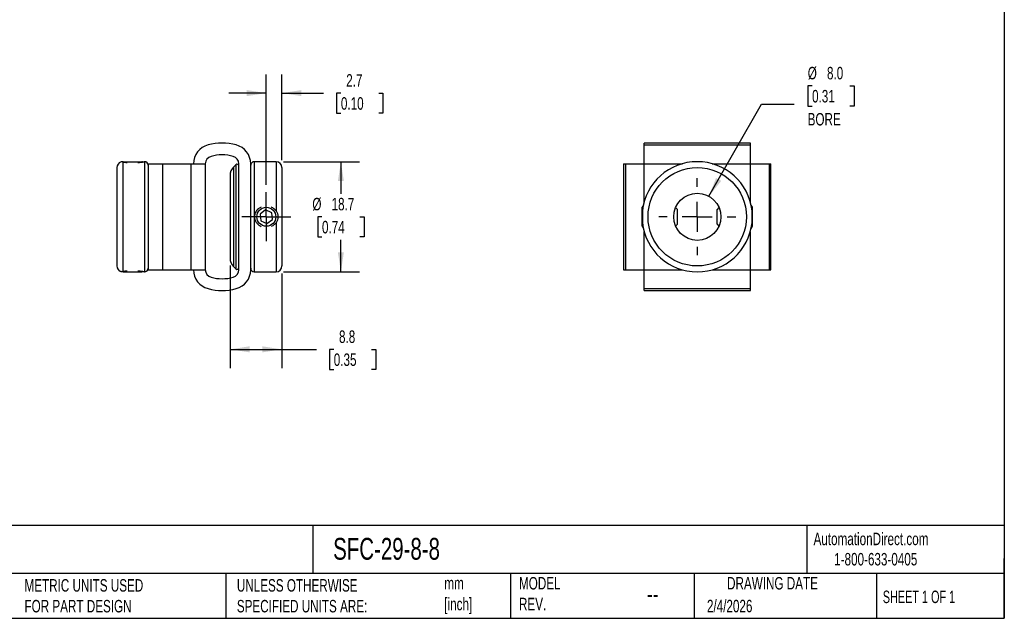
# Model space of a CAD drawing. Header units: millimetres. Extents: x 6 to 273, y 6 to 210.
# Tile 2 of 3: x 106 to 273, y 6 to 108. Entities that reach past the tile are written whole.
import ezdxf

# ---------------------------------------------------------------- set-up
doc = ezdxf.new("R2010")
doc.units = ezdxf.units.MM
doc.linetypes.add('SLD-Center', pattern=[19.05, 15.24, -1.27, 1.27, -1.27])
doc.linetypes.add('SLD-Solid', pattern=[0])
doc.layers.add('CENTER', color=40, linetype='SLD-Center')
doc.layers.add('DIMENSIONS', color=140, linetype='SLD-Solid', lineweight=25)
doc.layers.add('TEXT', color=140, linetype='SLD-Solid', lineweight=25)
doc.styles.add('SLDTEXTSTYLE0', font='TXT', dxfattribs={"width": 0.7})
doc.styles.add('SLDTEXTSTYLE1', font='TXT', dxfattribs={"width": 0.65})
doc.dimstyles.new('SLDDIMSTYLE0', dxfattribs={"dimtxt": 2.158008, "dimasz": 3.302, "dimexe": 0, "dimexo": 0.0625, "dimgap": 0.539502, "dimtad": 0, "dimtih": 1, "dimtoh": 1, "dimdec": 1, "dimrnd": 1e-09, "dimzin": 12, "dimdsep": 46, "dimtxsty": 'SLDTEXTSTYLE0', "dimsah": 1, "dimcen": 0.09, "dimadec": 0, "dimazin": 3, "dimtfac": 1, "dimtdec": 1, "dimtofl": 0, "dimtmove": 0, "dimatfit": 3, "dimfxl": 0, "dimfrac": 2, "dimtolj": 1, "dimtzin": 12, "dimarcsym": 0})
doc.dimstyles.new('SLDDIMSTYLE1', dxfattribs={"dimtxt": 2.158008, "dimasz": 3.302, "dimexe": 0, "dimexo": 0.0625, "dimgap": 0.539502, "dimtad": 0, "dimtih": 1, "dimtoh": 1, "dimdec": 1, "dimrnd": 1e-09, "dimzin": 12, "dimdsep": 46, "dimtxsty": 'SLDTEXTSTYLE0', "dimsah": 1, "dimcen": 0.09, "dimadec": 0, "dimazin": 3, "dimtfac": 1, "dimtdec": 1, "dimtmove": 0, "dimatfit": 0, "dimfxl": 0, "dimfrac": 2, "dimtolj": 1, "dimtzin": 12, "dimarcsym": 0})
doc.dimstyles.new('SLDDIMSTYLE2', dxfattribs={"dimtxt": 2.158008, "dimasz": 3.302, "dimexe": 0, "dimexo": 0.0625, "dimgap": 0.539502, "dimtad": 0, "dimtih": 1, "dimtoh": 1, "dimdec": 1, "dimrnd": 1e-09, "dimzin": 4, "dimdsep": 46, "dimtxsty": 'SLDTEXTSTYLE0', "dimsah": 1, "dimcen": 0, "dimadec": 0, "dimazin": 1, "dimtfac": 1, "dimtdec": 1, "dimtofl": 0, "dimtmove": 0, "dimatfit": 3, "dimfxl": 0, "dimfrac": 2, "dimtolj": 1, "dimtzin": 12, "dimarcsym": 0})

# ---------------------------------------------------------------- blocks, each defined once
blk = doc.blocks.new('_D')
at = {"layer": 'DIMENSIONS'}
for p, q in [((150.79, 83.85), (163.69, 83.85)), ((160.52, 83.85), (160.52, 78.41)), ((157.31, 74.5), (156.58, 74.5)), ((156.58, 74.5), (156.58, 71.07)), ((163.72, 74.5), (164.45, 74.5)), ((164.45, 74.5), (164.45, 71.07)), ((156.58, 71.07), (157.31, 71.07)), ((160.52, 65.15), (160.52, 70.58)), ((164.45, 71.07), (163.72, 71.07)), ((150.79, 65.15), (163.69, 65.15))]:
    blk.add_line(p, q, dxfattribs=at)
for points in [[(160.52, 83.85), (160.01, 80.55), (161.02, 80.55)], [(160.52, 65.15), (161.02, 68.45), (160.01, 68.45)]]:
    blk.add_solid(points, dxfattribs=at)
at = {"layer": 'DIMENSIONS', "char_height": 2.117, "attachment_point": 1, "style": 'SLDTEXTSTYLE0'}
for s, insert in [('%%c', (155.68, 77.71)), ('18.7', (158.94, 77.71)), ('0.74', (157.31, 73.8))]:
    blk.add_mtext(s, dxfattribs=dict(at, insert=insert))
blk = doc.blocks.new('_D_1')
at = {"layer": 'DIMENSIONS'}
for p, q in [((147.87, 79.92), (147.87, 98.66)), ((150.52, 84.12), (150.52, 98.66)), ((147.87, 95.49), (141.52, 95.49)), ((150.52, 95.49), (157.59, 95.49)), ((160.52, 95.49), (159.79, 95.49)), ((159.79, 95.49), (159.79, 92.06)), ((166.93, 95.49), (167.66, 95.49)), ((167.66, 95.49), (167.66, 92.06)), ((159.79, 92.06), (160.52, 92.06)), ((167.66, 92.06), (166.93, 92.06))]:
    blk.add_line(p, q, dxfattribs=at)
for points in [[(147.87, 95.49), (144.56, 96), (144.56, 94.98)], [(150.52, 95.49), (153.82, 94.98), (153.82, 96)]]:
    blk.add_solid(points, dxfattribs=at)
at = {"layer": 'DIMENSIONS', "char_height": 2.117, "attachment_point": 1, "style": 'SLDTEXTSTYLE0'}
for s, insert in [('2.7', (161.42, 98.7)), ('0.10', (160.52, 94.79))]:
    blk.add_mtext(s, dxfattribs=dict(at, insert=insert))
blk = doc.blocks.new('_D_2')
at = {"layer": 'DIMENSIONS'}
for p, q in [((141.72, 66.21), (141.72, 48.82)), ((150.52, 64.88), (150.52, 48.82)), ((141.72, 52), (150.52, 52)), ((150.52, 52), (156.38, 52)), ((159.31, 52), (158.58, 52)), ((158.58, 52), (158.58, 48.57)), ((165.72, 52), (166.44, 52)), ((166.44, 52), (166.44, 48.57)), ((158.58, 48.57), (159.31, 48.57)), ((166.44, 48.57), (165.72, 48.57))]:
    blk.add_line(p, q, dxfattribs=at)
for points in [[(141.72, 52), (145.02, 51.49), (145.02, 52.51)], [(150.52, 52), (147.21, 52.51), (147.21, 51.49)]]:
    blk.add_solid(points, dxfattribs=at)
at = {"layer": 'DIMENSIONS', "char_height": 2.117, "attachment_point": 1, "style": 'SLDTEXTSTYLE0'}
for s, insert in [('8.8', (160.2, 55.21)), ('0.35', (159.31, 51.3))]:
    blk.add_mtext(s, dxfattribs=dict(at, insert=insert))
blk = doc.blocks.new('SW_CENTERMARKSYMBOL_0')
at = {"layer": 'CENTER', "color": 0}
for p, q in [((0, 2.54), (0, 4.15)), ((0, 0), (0, 2.54)), ((-2.54, 0), (-4.15, 0)), ((0, 0), (-2.54, 0)), ((0, 0), (0, -2.54)), ((0, 0), (2.54, 0)), ((2.54, 0), (4.15, 0)), ((0, -2.54), (0, -4.15))]:
    blk.add_line(p, q, dxfattribs=at)
blk = doc.blocks.new('_D_3')
at = {"layer": 'DIMENSIONS'}
for p, q in [((240.44, 96.72), (239.72, 96.72)), ((239.72, 96.72), (239.72, 93.3)), ((246.85, 96.72), (247.58, 96.72)), ((247.58, 96.72), (247.58, 93.3)), ((222.95, 77.97), (231.85, 93.59)), ((231.85, 93.59), (237.4, 93.59)), ((239.72, 93.3), (240.44, 93.3)), ((247.58, 93.3), (246.85, 93.3))]:
    blk.add_line(p, q, dxfattribs=at)
blk.add_solid([(222.95, 77.97), (225.03, 80.59), (224.15, 81.09)], dxfattribs=at)
at = {"layer": 'DIMENSIONS', "char_height": 2.117, "attachment_point": 1, "style": 'SLDTEXTSTYLE0'}
for s, insert in [('%%c', (239.71, 99.94)), ('8.0', (242.97, 99.94)), ('0.31', (240.44, 96.02)), ('BORE', (239.69, 92.11))]:
    blk.add_mtext(s, dxfattribs=dict(at, insert=insert))
blk = doc.blocks.new('SW_CENTERMARKSYMBOL_1')
at = {"layer": 'CENTER', "color": 0}
for p, q in [((0, 5.08), (0, 6.54)), ((0, 0), (0, 2.54)), ((-5.08, 0), (-6.54, 0)), ((0, 0), (-2.54, 0)), ((0, 0), (0, -2.54)), ((0, 0), (2.54, 0)), ((5.08, 0), (6.54, 0)), ((0, -5.08), (0, -6.54))]:
    blk.add_line(p, q, dxfattribs=at)

msp = doc.modelspace()

# ---------------------------------------------------------------- linework, layer by layer
for p, q in [((229.97, 87), (211.97, 87)), ((211.97, 86.69), (211.97, 87)), ((229.97, 86.69), (229.97, 87)), ((211.97, 83.5), (211.97, 86.69)), ((211.97, 86.69), (229.97, 86.69)), ((229.97, 83.5), (229.97, 86.69)), ((123.56, 83.85), (123.47, 83.8)), ((123.52, 83.79), (123.52, 65.2)), ((123.56, 83.85), (123.86, 83.85)), ((123.86, 83.85), (126.78, 83.85)), ((126.86, 83.8), (126.78, 83.85)), ((127.22, 83.85), (127.16, 83.85)), ((127.22, 83.85), (127.22, 65.15)), ((149.52, 83.85), (145.82, 83.85)), ((145.82, 83.85), (145.82, 65.15)), ((149.52, 83.85), (149.52, 75.52)), ((122.52, 82.85), (122.52, 66.15)), ((127.82, 83.5), (127.82, 65.5)), ((127.82, 83.5), (130.28, 83.5)), ((130.28, 83.5), (130.28, 65.5)), ((130.28, 83.5), (135.05, 83.5)), ((135.05, 83.5), (135.05, 65.5)), ((135.05, 83.5), (137.52, 83.5)), ((137.52, 83.5), (137.52, 65.5)), ((142.7, 83.34), (142.3, 82.93)), ((142.3, 82.93), (142.3, 66.06)), ((142.7, 83.34), (142.7, 65.66)), ((143.22, 65.5), (143.22, 83.5)), ((145.22, 65.5), (145.22, 83.5)), ((150.52, 82.85), (150.52, 66.15)), ((208.47, 83.5), (208.47, 65.5)), ((208.47, 83.5), (208.78, 83.5)), ((208.78, 83.5), (208.78, 65.5)), ((208.78, 83.5), (211.97, 83.5)), ((211.97, 77.03), (211.97, 83.5)), ((211.97, 83.5), (218.44, 83.5)), ((223.51, 83.5), (229.97, 83.5)), ((229.97, 77.03), (229.97, 83.5)), ((229.97, 83.5), (233.16, 83.5)), ((233.16, 83.5), (233.16, 65.5)), ((233.16, 83.5), (233.47, 83.5)), ((233.47, 65.5), (233.47, 83.5)), ((141.72, 81.52), (141.72, 67.48)), ((147.75, 75.65), (146.81, 74.97)), ((148.8, 75.17), (147.75, 75.65)), ((148.92, 74.02), (148.8, 75.17)), ((211.83, 76.47), (211.62, 76.11)), ((211.62, 72.89), (211.62, 76.11)), ((217.62, 75.75), (217.3, 76.07)), ((217.62, 73.25), (217.62, 75.75)), ((224.65, 76.07), (224.32, 75.75)), ((224.32, 73.25), (224.32, 75.75)), ((230.32, 76.11), (230.11, 76.47)), ((230.32, 72.89), (230.32, 76.11)), ((146.81, 74.97), (146.93, 73.82)), ((146.93, 73.82), (147.98, 73.35)), ((147.98, 73.35), (148.92, 74.02)), ((149.52, 73.47), (149.52, 65.15)), ((211.62, 72.89), (211.83, 72.52)), ((211.97, 65.5), (211.97, 71.96)), ((217.3, 72.92), (217.62, 73.25)), ((224.32, 73.25), (224.65, 72.92)), ((229.97, 65.5), (229.97, 71.96)), ((230.11, 72.52), (230.32, 72.89)), ((123.46, 65.2), (123.56, 65.15)), ((123.56, 65.15), (123.86, 65.15)), ((123.86, 65.15), (126.78, 65.15)), ((126.78, 65.15), (126.86, 65.2)), ((127.16, 65.15), (127.22, 65.15)), ((127.82, 65.5), (130.28, 65.5)), ((130.28, 65.5), (135.05, 65.5)), ((135.05, 65.5), (137.52, 65.5)), ((142.3, 66.06), (142.7, 65.66)), ((145.82, 65.15), (149.52, 65.15)), ((208.47, 65.5), (208.78, 65.5)), ((208.78, 65.5), (211.97, 65.5)), ((211.97, 62.31), (211.97, 65.5)), ((211.97, 65.5), (218.44, 65.5)), ((223.51, 65.5), (229.97, 65.5)), ((229.97, 62.31), (229.97, 65.5)), ((229.97, 65.5), (233.16, 65.5)), ((233.16, 65.5), (233.47, 65.5)), ((211.97, 62.31), (229.97, 62.31)), ((211.97, 62), (211.97, 62.31)), ((211.97, 62), (229.97, 62)), ((229.97, 62), (229.97, 62.31))]:
    msp.add_line(p, q)
for centre, radius in [((220.97, 74.5), 8.35), ((220.97, 74.5), 4), ((147.87, 74.5), 1.61)]:
    msp.add_circle(centre, radius)
for centre, radius, start, end in [((140.37, 77.59), 9.41, 75.2951, 104.7049), ((138.82, 83.5), 3.3, 104.7049, 180), ((141.92, 83.5), 3.3, 0, 75.2951), ((123.52, 82.85), 1, 107.3334, 180), ((127.22, 83.25), 0.6, 0, 90), ((138.82, 83.5), 1.3, 104.7047, 180), ((140.37, 77.59), 7.41, 75.2953, 104.7047), ((141.92, 83.5), 1.3, 0, 75.2953), ((145.82, 83.25), 0.6, 90, 180), ((149.52, 82.85), 1, 0, 90), ((220.97, 74.5), 9.35, 6.3053, 173.6947), ((143.72, 81.52), 2, 135, 180), ((142.92, 83.12), 0.3, 0, 135), ((220.97, 74.5), 9.35, 186.3053, 353.6947), ((143.72, 67.48), 2, 180, 225), ((123.52, 66.15), 1, 180, 252.6633), ((127.22, 65.75), 0.6, 270, 0), ((138.82, 65.5), 3.3, 180, 255.2951), ((138.82, 65.5), 1.3, 180, 255.2953), ((141.92, 65.5), 1.3, 284.7047, 0), ((142.92, 65.87), 0.3, 225, 0), ((141.92, 65.5), 3.3, 284.7049, 0), ((145.82, 65.75), 0.6, 180, 270), ((149.52, 66.15), 1, 270, 0), ((140.37, 71.4), 7.41, 255.2953, 284.7047), ((140.37, 71.4), 9.41, 255.2951, 284.7049)]:
    msp.add_arc(centre, radius, start, end)
for points, knots in [([(123.52, 83.79), (123.47, 83.8), (123.37, 83.81), (123.28, 83.81), (123.22, 83.8), (123.22, 83.8), (123.22, 83.8)], [0, 0, 0, 0, 0.231296, 0.471314, 0.772365, 1, 1, 1, 1]), ([(123.52, 83.79), (123.58, 83.78), (123.7, 83.76), (123.93, 83.74), (124.12, 83.72), (124.25, 83.71), (124.27, 83.71)], [0, 0, 0, 0, 0.291892, 0.590539, 0.917672, 1, 1, 1, 1]), ([(126.06, 83.71), (126.11, 83.71), (126.27, 83.72), (126.51, 83.75), (126.76, 83.78), (126.95, 83.81), (127.09, 83.83), (127.16, 83.85), (127.16, 83.85), (127.16, 83.85)], [0, 0, 0, 0, 0.082114, 0.257319, 0.420908, 0.590141, 0.739487, 0.89415, 1, 1, 1, 1]), ([(146.97, 76.12), (146.92, 76.1), (146.76, 76.02), (146.52, 75.85), (146.27, 75.61), (146.07, 75.33), (145.94, 75.03), (145.87, 74.73), (145.86, 74.43), (145.89, 74.15), (145.97, 73.89), (146.1, 73.63), (146.26, 73.4), (146.46, 73.19), (146.7, 73.01), (146.88, 72.92), (146.97, 72.87)], [0, 0, 0, 0, 0.042382, 0.128631, 0.211843, 0.295001, 0.371001, 0.446966, 0.515414, 0.583865, 0.649692, 0.71554, 0.784381, 0.853246, 0.928505, 1, 1, 1, 1]), ([(149.52, 75.52), (149.45, 75.6), (149.33, 75.75), (149.1, 75.94), (148.91, 76.06), (148.78, 76.11), (148.76, 76.12)], [0, 0, 0, 0, 0.295226, 0.590546, 0.92177, 1, 1, 1, 1]), ([(149.52, 75.52), (149.63, 75.38), (149.7, 75.21), (149.8, 74.86), (149.82, 74.68), (149.82, 74.32), (149.8, 74.14), (149.7, 73.79), (149.63, 73.62), (149.52, 73.47)], [0, 0, 0, 0, 0.25, 0.25, 0.5, 0.5, 0.75, 0.75, 1, 1, 1, 1]), ([(211.68, 75.52), (211.66, 75.38), (211.66, 75.21), (211.67, 74.86), (211.67, 74.68), (211.67, 74.32), (211.67, 74.14), (211.66, 73.79), (211.66, 73.62), (211.68, 73.47)], [0, 0, 0, 0, 0.25, 0.25, 0.5, 0.5, 0.75, 0.75, 1, 1, 1, 1]), ([(230.27, 73.47), (230.28, 73.62), (230.28, 73.78), (230.28, 74.14), (230.28, 74.31), (230.28, 74.68), (230.28, 74.86), (230.28, 75.21), (230.28, 75.38), (230.27, 75.52)], [0, 0, 0, 0, 0.25, 0.25, 0.5, 0.5, 0.75, 0.75, 1, 1, 1, 1]), ([(148.76, 72.87), (148.84, 72.92), (149.03, 73.01), (149.29, 73.21), (149.44, 73.38), (149.52, 73.47)], [0, 0, 0, 0, 0.293774, 0.646978, 1, 1, 1, 1]), ([(123.22, 65.19), (123.22, 65.19), (123.21, 65.19), (123.25, 65.19), (123.34, 65.19), (123.46, 65.2), (123.52, 65.2)], [0, 0, 0, 0, 0.081916, 0.389199, 0.706072, 1, 1, 1, 1]), ([(124.27, 65.29), (124.19, 65.28), (124, 65.27), (123.74, 65.24), (123.59, 65.21), (123.52, 65.2)], [0, 0, 0, 0, 0.293761, 0.641361, 1, 1, 1, 1]), ([(127.16, 65.15), (127.16, 65.15), (127.17, 65.15), (127.13, 65.15), (127.06, 65.17), (126.93, 65.19), (126.77, 65.21), (126.57, 65.24), (126.33, 65.27), (126.15, 65.28), (126.06, 65.29)], [0, 0, 0, 0, 0.028952, 0.167939, 0.29785, 0.431226, 0.567236, 0.706568, 0.855237, 1, 1, 1, 1])]:
    msp.add_open_spline(points, degree=3, knots=knots)
at = {"layer": 'TEXT'}
for p, q in [((273.05, 209.55), (273.05, 6.35)), ((273.05, 22.13), (6.35, 22.13)), ((155.76, 22.13), (155.76, 13.97)), ((239.58, 22.13), (239.58, 13.97)), ((273.05, 6.35), (273.05, 16.51)), ((273.05, 13.97), (6.35, 13.97)), ((141, 13.97), (141, 6.35)), ((189.3, 13.97), (189.3, 6.35)), ((220.47, 13.97), (220.47, 6.35)), ((251.35, 13.97), (251.35, 6.35)), ((6.35, 6.35), (273.05, 6.35))]:
    msp.add_line(p, q, dxfattribs=at)

# ---------------------------------------------------------------- block references
at = {"layer": 'CENTER'}
for name, p in [('SW_CENTERMARKSYMBOL_1', (220.97, 74.5)), ('SW_CENTERMARKSYMBOL_0', (147.87, 74.5))]:
    msp.add_blockref(name, p, dxfattribs=at)

# ---------------------------------------------------------------- texts
at = {"layer": 'TEXT'}
for s, insert, char_height, attachment_point, style in [('SFC-29-8-8', (159.21, 20), 3.704, 1, 'SLDTEXTSTYLE0'), ('AutomationDirect.com', (240.69, 20.88), 2.1167, 1, 'SLDTEXTSTYLE0'), ('1-800-633-0405', (244.19, 17.44), 2.1167, 1, 'SLDTEXTSTYLE0'), ('MODEL ^JREV.', (190.73, 13.36), 2.1167, 1, 'SLDTEXTSTYLE0'), ('DRAWING DATE', (233.73, 13.36), 2.1167, 2, 'SLDTEXTSTYLE0'), ('METRIC UNITS USED ^JFOR PART DESIGN', (106.85, 13), 2.1167, 1, 'SLDTEXTSTYLE0'), ('UNLESS OTHERWISE ^JSPECIFIED UNITS ARE:', (142.87, 13), 2.1167, 1, 'SLDTEXTSTYLE0'), ('mm^J[inch]', (178.06, 13.36), 2.117, 1, 'SLDTEXTSTYLE0'), ('--', (212.43, 12.08), 3.175, 1, 'SLDTEXTSTYLE0'), ('SHEET 1 OF 1', (252.44, 11.05), 2.1167, 1, 'SLDTEXTSTYLE1'), ('2/4/2026', (222.61, 9.49), 2.117, 1, 'SLDTEXTSTYLE0')]:
    msp.add_mtext(s, dxfattribs=dict(at, insert=insert, char_height=char_height, attachment_point=attachment_point, style=style))

# ---------------------------------------------------------------- dimensions: what is measured, and where the dimension line sits
at = {"layer": 'DIMENSIONS'}
for base, p1, p2, dimstyle, picture, middle in [((150.51505727, 95.48858795), (147.86505727, 78.64759714), (150.51505727, 82.84759714), 'SLDDIMSTYLE1', '_D_1', (163.72561065, 95.48858795)), ((141.72, 52), (150.52, 66.15), (141.72, 67.48), 'SLDDIMSTYLE0', '_D_2', (162.51, 52))]:
    dim = msp.add_linear_dim(base=base, p1=p1, p2=p2, dimstyle=dimstyle, dxfattribs=at)
    dim.commit()
    dim.dimension.update_dxf_attribs({"geometry": picture, "text_midpoint": middle, "dimtype": 160})
dim = msp.add_diameter_dim_2p(p1=(218.99, 71.02), p2=(222.95, 77.97), text='<>\\PBORE', dimstyle='SLDDIMSTYLE2', dxfattribs=at)
dim.commit()
dim.dimension.update_dxf_attribs({"geometry": '_D_3', "text_midpoint": (243.65, 94.71), "dimtype": 163})
dim = msp.add_linear_dim(base=(160.52, 65.15), p1=(149.52, 83.85), p2=(149.52, 65.15), angle=90, text='%%c<>', dimstyle='SLDDIMSTYLE0', dxfattribs=at)
dim.commit()
dim.dimension.update_dxf_attribs({"geometry": '_D', "text_midpoint": (160.52, 74.5), "dimtype": 160})

doc.saveas('drawing.dxf')
